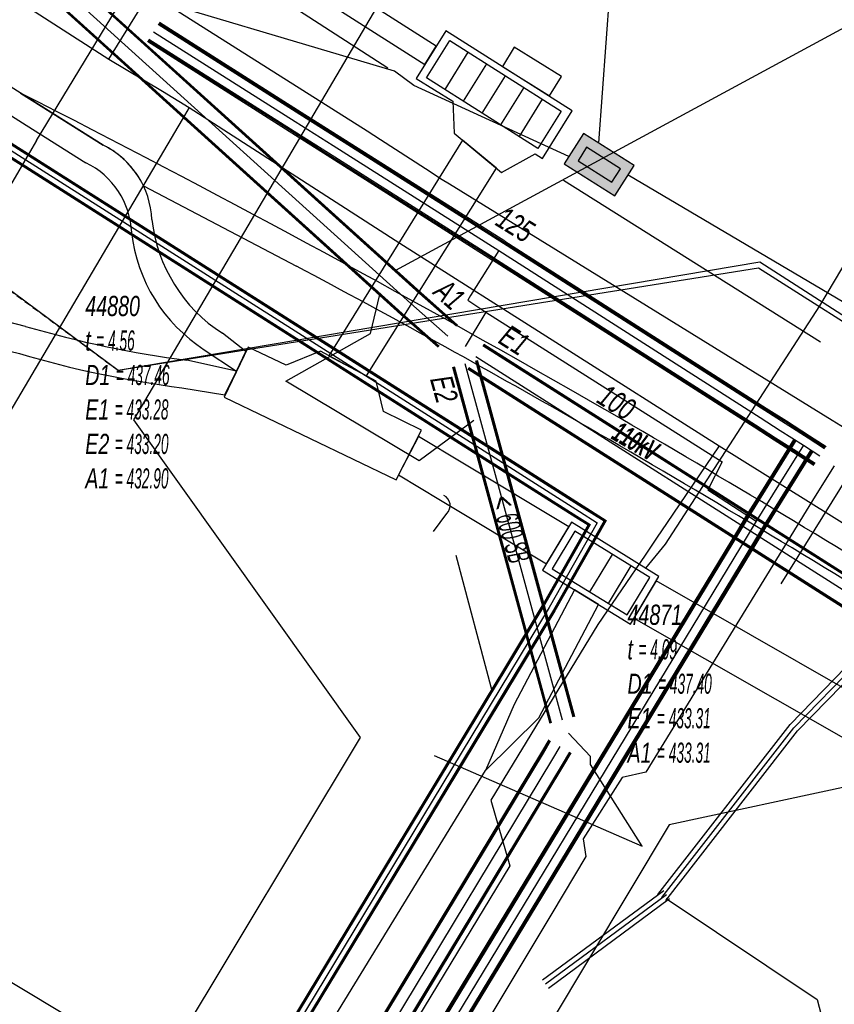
# Model space of a CAD drawing. Header units: metres. Extents: x 2695563 to 2696938, y 1260544 to 1262032.
# Tile 170 of 256: x 2696190 to 2696211, y 1261677 to 1261702. Entities that reach past the tile are written whole.
import ezdxf

# ---------------------------------------------------------------- set-up
doc = ezdxf.new("R2010")
doc.units = ezdxf.units.M
doc.linetypes.add('AUSGEZOGEN', pattern=[0])
doc.linetypes.add('STRICHLINIE2_S3', pattern=[0.25, 0.15, -0.1])
for name, color, linetype in [('AW_LK_ Haltung Text', 7, 'AUSGEZOGEN'), ('AW_LK_Ein-Auslauftext', 24, 'AUSGEZOGEN'), ('AW_LK_Haltung', 24, 'AUSGEZOGEN'), ('AW_LK_Normschacht Text', 24, 'AUSGEZOGEN'), ('EW_LK_Bauwerk_FL_Linie_Punkt', 1, 'AUSGEZOGEN'), ('EW_LK_Trasseabs', 1, 'AUSGEZOGEN'), ('EW_LK_Trasseabs_Text', 1, 'AUSGEZOGEN'), ('EW_LK_Trasserand', 1, 'AUSGEZOGEN'), ('FM_LK_SW_BAUWERK', 94, 'AUSGEZOGEN'), ('FM_LK_SW_TRASSEKANTE', 94, 'AUSGEZOGEN'), ('GA_LK_Leitung', 32, 'AUSGEZOGEN'), ('TV_LK_LEITUNG', 92, 'AUSGEZOGEN'), ('WA_LK_Leitung', 171, 'AUSGEZOGEN'), ('WA_LK_Leitung_Text', 171, 'AUSGEZOGEN')]:
    doc.layers.add(name, color=color, linetype=linetype)
doc.styles.add('ARIAL', font='arial.ttf')
doc.styles.add('ARIALNARROW', font='ARIALN.TTF')
pattern_1 = [(0, (2703955, 1269100), (4050, 4050), [4050, -4050]), (90, (2703955, 1269100), (-4050, 4050), [4050, -4050])]
pattern_2 = [(0, (2708005, 1273150), (6075, 6075), [6075, -6075]), (90, (2708005, 1273150), (-6075, 6075), [6075, -6075])]

# ---------------------------------------------------------------- blocks, each defined once
blk = doc.blocks.new('COMPLEXOBJECT_1634')
at = {"layer": 'EW_LK_Trasserand', "color": 1, "linetype": 'AUSGEZOGEN', "transparency": 33554687}
for p, q in [((6189.411, 11700.148), (6191.479, 11698.844)), ((6192.486, 11697.827), (6196.31, 11695.819))]:
    blk.add_line(p, q, dxfattribs=at)
for centre, radius, start, end in [((6043.574, 11413.388), 321.714, 60.16703, 63.04356), ((6190.521, 11696.888), 2.178, 25.5358, 63.8981), ((6079.513, 11476.092), 248.84, 60.16337, 62.00685), ((6034.729, 11400.212), 337.545, 58.2756, 59.97724), ((6041.107, 11410.897), 324.503, 58.24101, 60.0082)]:
    blk.add_arc(centre, radius, start, end, dxfattribs=at)
blk = doc.blocks.new('COMPLEXOBJECT_1792')
at = {"layer": 'EW_LK_Trasserand', "color": 1, "linetype": 'AUSGEZOGEN', "transparency": 33554687}
blk.add_line((6195.051, 11693.681), (6194.461, 11694.139), dxfattribs=at)
for points in [[(6191.479, 11698.844), (6189.875, 11699.855), (6185.581, 11702.574), (6181.358, 11705.321), (6176.46, 11708.446)], [(6176.136, 11707.94), (6181.034, 11704.817), (6185.257, 11702.07), (6189.555, 11699.347), (6191.048, 11698.406)], [(6194.009, 11693.729), (6194.815, 11693.192), (6195.051, 11693.681)]]:
    blk.add_lwpolyline(points, dxfattribs=at)
for centre, radius, start, end in [((6190.519, 11696.886), 2.181, 2.5333, 63.89), ((6190.152, 11696.571), 2.042, 2.4727, 63.9638), ((6196.573, 11697.417), 3.899, 186.4008, 237.2069), ((6196.182, 11697.105), 4.015, 186.3772, 237.232)]:
    blk.add_arc(centre, radius, start, end, dxfattribs=at)
blk = doc.blocks.new('COMPLEXOBJECT_1793')
at = {"layer": 'EW_LK_Trasserand', "color": 1, "linetype": 'AUSGEZOGEN', "transparency": 33554687}
blk.add_line((6194.815, 11693.192), (6193.575, 11693.465), dxfattribs=at)
for points in [[(6189.541, 11694.312), (6188.785, 11694.5), (6188.617, 11693.82), (6189.384, 11693.63)], [(6193.446, 11692.777), (6194.523, 11692.598), (6194.815, 11693.192)]]:
    blk.add_lwpolyline(points, dxfattribs=at)
for centre, radius, start, end in [((6196.983, 11719.728), 26.483, 253.6787, 262.6056), ((6196.85, 11719.087), 26.529, 253.6538, 262.6272)]:
    blk.add_arc(centre, radius, start, end, dxfattribs=at)
blk = doc.blocks.new('COMPLEXOBJECT_2527')
at = {"layer": 'EW_LK_Trasseabs', "color": 1, "linetype": 'STRICHLINIE2_S3', "transparency": 33554687}
blk.add_lwpolyline([(6191.855, 11693.205), (6145.745, 11727.283), (6123.305, 11743.751)], dxfattribs=at)
blk = doc.blocks.new('COMPLEXOBJECT_2599')
at = {"layer": 'EW_LK_Trasseabs', "color": 1, "linetype": 'AUSGEZOGEN', "transparency": 33554687}
blk.add_line((6199.737, 11689.182), (6200.071, 11689.633), dxfattribs=at)
blk.add_arc((6199.876, 11689.833), 0.28, 314.2973, 63.3863, dxfattribs=at)

msp = doc.modelspace()

# ---------------------------------------------------------------- hatches: boundary and pattern name
at = {"layer": 'EW_LK_Bauwerk_FL_Linie_Punkt', "lineweight": 18, "transparency": 33554687}
h = msp.add_hatch(dxfattribs=at)
h.set_pattern_fill('MUSTER', color=1, scale=4050, style=0, pattern_type=2)
h.set_pattern_definition(pattern_1)
h.paths.add_polyline_path([(2696201.018, 1261701.516), (2696200.274, 1261700.321), (2696201.194, 1261699.755), (2696201.223, 1261698.957), (2696202.413, 1261697.974), (2696203.248, 1261698.442), (2696203.434, 1261698.322), (2696204.175, 1261699.512)], flags=0)
h = msp.add_hatch(dxfattribs=at)
h.set_pattern_fill('MUSTER', color=1, scale=2025, style=0, pattern_type=2)
h.set_pattern_definition([(0, (2699905, 1265050), (2025, 2025), [2025, -2025]), (90, (2699905, 1265050), (-2025, 2025), [2025, -2025])])
h.paths.add_polyline_path([(2696202.731, 1261701.104), (2696202.433, 1261700.623), (2696203.614, 1261699.892), (2696203.912, 1261700.374)], flags=0)
h = msp.add_hatch(dxfattribs=at)
h.set_pattern_fill('MUSTER', color=1, scale=4050, style=0, pattern_type=2)
h.set_pattern_definition(pattern_1)
h.paths.add_polyline_path([(2696195.472, 1261692.353), (2696199.773, 1261690.283), (2696200.41, 1261691.523), (2696199.463, 1261691.993), (2696199.274, 1261692.754), (2696197.882, 1261693.505), (2696197.029, 1261693.148), (2696196.075, 1261693.601)], flags=0)
h = msp.add_hatch(dxfattribs=at)
h.set_pattern_fill('MUSTER', color=1, scale=4050, style=0, pattern_type=2)
h.set_pattern_definition(pattern_1)
h.paths.add_polyline_path([(2696204.164, 1261689.227), (2696203.438, 1261688.026), (2696205.634, 1261686.676), (2696206.345, 1261687.867)], flags=0)
at = {"layer": 'EW_LK_Trasserand', "lineweight": 18, "transparency": 33554687}
h = msp.add_hatch(dxfattribs=at)
h.set_pattern_fill('MUSTER', color=1, scale=6075, style=0, pattern_type=2)
h.set_pattern_definition(pattern_2)
h.paths.add_polyline_path([(2696196.021, 1261693.491), (2696195.431, 1261693.949), (2696195.338, 1261694.011), (2696195.247, 1261694.075), (2696195.158, 1261694.142), (2696195.071, 1261694.212), (2696194.985, 1261694.283), (2696194.902, 1261694.358), (2696194.821, 1261694.435), (2696194.743, 1261694.513), (2696194.666, 1261694.595), (2696194.592, 1261694.678), (2696194.52, 1261694.763), (2696194.451, 1261694.851), (2696194.384, 1261694.94), (2696194.32, 1261695.032), (2696194.259, 1261695.125), (2696194.2, 1261695.219), (2696194.144, 1261695.316), (2696194.091, 1261695.414), (2696194.04, 1261695.513), (2696193.993, 1261695.614), (2696193.948, 1261695.716), (2696193.906, 1261695.82), (2696193.868, 1261695.924), (2696193.832, 1261696.03), (2696193.799, 1261696.137), (2696193.77, 1261696.244), (2696193.743, 1261696.352), (2696193.72, 1261696.462), (2696193.699, 1261696.571), (2696193.682, 1261696.681), (2696193.668, 1261696.792), (2696193.663, 1261696.867), (2696193.656, 1261696.942), (2696193.646, 1261697.017), (2696193.634, 1261697.091), (2696193.619, 1261697.165), (2696193.602, 1261697.238), (2696193.582, 1261697.311), (2696193.559, 1261697.383), (2696193.534, 1261697.454), (2696193.507, 1261697.524), (2696193.477, 1261697.593), (2696193.445, 1261697.661), (2696193.41, 1261697.728), (2696193.373, 1261697.794), (2696193.334, 1261697.858), (2696193.293, 1261697.922), (2696193.25, 1261697.983), (2696193.204, 1261698.043), (2696193.156, 1261698.102), (2696193.107, 1261698.158), (2696193.055, 1261698.213), (2696193.002, 1261698.266), (2696192.947, 1261698.318), (2696192.89, 1261698.367), (2696192.831, 1261698.415), (2696192.771, 1261698.46), (2696192.71, 1261698.503), (2696192.646, 1261698.544), (2696192.582, 1261698.583), (2696192.516, 1261698.62), (2696192.449, 1261698.654), (2696190.845, 1261699.665), (2696186.551, 1261702.384), (2696182.328, 1261705.131), (2696177.43, 1261708.256), (2696173.896, 1261710.525), (2696169.418, 1261713.331), (2696165.243, 1261715.998), (2696160.964, 1261718.774), (2696156.8, 1261721.547), (2696152.732, 1261724.412), (2696146.755, 1261728.831), (2696146.543, 1261729.012), (2696146.16, 1261728.551), (2696146.381, 1261728.361), (2696152.38, 1261723.926), (2696156.46, 1261721.051), (2696160.634, 1261718.272), (2696164.919, 1261715.494), (2696169.098, 1261712.823), (2696173.574, 1261710.019), (2696177.106, 1261707.75), (2696182.004, 1261704.627), (2696186.227, 1261701.88), (2696190.525, 1261699.157), (2696192.018, 1261698.216), (2696192.081, 1261698.184), (2696192.143, 1261698.15), (2696192.203, 1261698.113), (2696192.263, 1261698.075), (2696192.321, 1261698.034), (2696192.377, 1261697.992), (2696192.432, 1261697.947), (2696192.486, 1261697.901), (2696192.537, 1261697.853), (2696192.588, 1261697.803), (2696192.636, 1261697.751), (2696192.682, 1261697.698), (2696192.727, 1261697.643), (2696192.77, 1261697.587), (2696192.811, 1261697.529), (2696192.849, 1261697.47), (2696192.886, 1261697.41), (2696192.92, 1261697.348), (2696192.953, 1261697.285), (2696192.983, 1261697.221), (2696193.011, 1261697.156), (2696193.037, 1261697.09), (2696193.06, 1261697.024), (2696193.081, 1261696.956), (2696193.1, 1261696.888), (2696193.116, 1261696.819), (2696193.13, 1261696.75), (2696193.142, 1261696.68), (2696193.151, 1261696.61), (2696193.158, 1261696.54), (2696193.162, 1261696.469), (2696193.176, 1261696.355), (2696193.194, 1261696.241), (2696193.215, 1261696.128), (2696193.239, 1261696.016), (2696193.266, 1261695.904), (2696193.297, 1261695.793), (2696193.331, 1261695.684), (2696193.367, 1261695.575), (2696193.407, 1261695.467), (2696193.45, 1261695.36), (2696193.496, 1261695.255), (2696193.545, 1261695.151), (2696193.597, 1261695.048), (2696193.652, 1261694.947), (2696193.71, 1261694.848), (2696193.771, 1261694.75), (2696193.834, 1261694.654), (2696193.9, 1261694.56), (2696193.969, 1261694.468), (2696194.04, 1261694.378), (2696194.114, 1261694.29), (2696194.19, 1261694.204), (2696194.269, 1261694.121), (2696194.35, 1261694.039), (2696194.434, 1261693.96), (2696194.52, 1261693.884), (2696194.607, 1261693.809), (2696194.697, 1261693.738), (2696194.789, 1261693.669), (2696194.883, 1261693.603), (2696194.979, 1261693.539), (2696195.785, 1261693.002)], flags=0)
h = msp.add_hatch(dxfattribs=at)
h.set_pattern_fill('MUSTER', color=1, scale=6075, style=0, pattern_type=2)
h.set_pattern_definition(pattern_2)
h.paths.add_polyline_path([(2696200.492, 1261700.671), (2696200.78, 1261701.134), (2696181.565, 1261713.365), (2696181.274, 1261712.91)], flags=0)
h = msp.add_hatch(dxfattribs=at)
h.set_pattern_fill('MUSTER', color=1, scale=6075, style=0, pattern_type=2)
h.set_pattern_definition(pattern_2)
h.paths.add_polyline_path([(2696237.219, 1261672.024), (2696213.192, 1261687.134), (2696212.917, 1261687.304), (2696212.642, 1261687.474), (2696212.366, 1261687.643), (2696212.09, 1261687.812), (2696211.815, 1261687.981), (2696211.539, 1261688.15), (2696211.263, 1261688.318), (2696210.986, 1261688.486), (2696210.71, 1261688.654), (2696210.433, 1261688.821), (2696210.156, 1261688.989), (2696209.88, 1261689.156), (2696209.602, 1261689.322), (2696209.325, 1261689.489), (2696209.048, 1261689.655), (2696208.77, 1261689.821), (2696208.493, 1261689.987), (2696208.215, 1261690.152), (2696207.937, 1261690.317), (2696207.658, 1261690.482), (2696207.38, 1261690.647), (2696207.102, 1261690.811), (2696206.823, 1261690.975), (2696206.544, 1261691.139), (2696206.265, 1261691.302), (2696205.986, 1261691.466), (2696205.707, 1261691.629), (2696205.427, 1261691.791), (2696205.148, 1261691.954), (2696204.868, 1261692.116), (2696204.588, 1261692.278), (2696204.136, 1261692.537), (2696203.683, 1261692.795), (2696203.23, 1261693.052), (2696202.777, 1261693.309), (2696202.323, 1261693.565), (2696201.869, 1261693.82), (2696201.414, 1261694.074), (2696200.959, 1261694.328), (2696200.503, 1261694.581), (2696200.047, 1261694.833), (2696199.591, 1261695.085), (2696199.134, 1261695.335), (2696198.677, 1261695.585), (2696198.22, 1261695.835), (2696197.762, 1261696.083), (2696197.303, 1261696.331), (2696196.845, 1261696.578), (2696196.386, 1261696.824), (2696195.926, 1261697.07), (2696195.466, 1261697.315), (2696195.006, 1261697.559), (2696194.545, 1261697.802), (2696194.084, 1261698.044), (2696193.622, 1261698.286), (2696193.161, 1261698.527), (2696192.698, 1261698.768), (2696192.236, 1261699.007), (2696191.773, 1261699.246), (2696191.309, 1261699.484), (2696190.845, 1261699.721), (2696190.381, 1261699.958), (2696192.449, 1261698.654), (2696192.491, 1261698.633), (2696192.533, 1261698.611), (2696192.574, 1261698.588), (2696192.614, 1261698.564), (2696192.654, 1261698.539), (2696192.694, 1261698.514), (2696192.733, 1261698.487), (2696192.771, 1261698.46), (2696192.809, 1261698.432), (2696192.846, 1261698.403), (2696192.882, 1261698.374), (2696192.918, 1261698.343), (2696192.953, 1261698.312), (2696192.988, 1261698.28), (2696193.022, 1261698.247), (2696193.055, 1261698.214), (2696193.087, 1261698.18), (2696193.119, 1261698.145), (2696193.15, 1261698.109), (2696193.18, 1261698.073), (2696193.209, 1261698.036), (2696193.238, 1261697.999), (2696193.265, 1261697.961), (2696193.292, 1261697.922), (2696193.318, 1261697.883), (2696193.343, 1261697.843), (2696193.368, 1261697.803), (2696193.391, 1261697.762), (2696193.414, 1261697.721), (2696193.435, 1261697.679), (2696193.456, 1261697.637), (2696197.28, 1261695.629), (2696197.508, 1261695.508), (2696197.736, 1261695.386), (2696197.964, 1261695.264), (2696198.191, 1261695.142), (2696198.419, 1261695.02), (2696198.646, 1261694.897), (2696198.873, 1261694.775), (2696199.1, 1261694.652), (2696199.327, 1261694.528), (2696199.554, 1261694.405), (2696199.781, 1261694.281), (2696200.008, 1261694.157), (2696200.234, 1261694.033), (2696200.46, 1261693.909), (2696200.687, 1261693.784), (2696200.913, 1261693.659), (2696201.139, 1261693.534), (2696201.364, 1261693.409), (2696201.59, 1261693.283), (2696201.816, 1261693.157), (2696202.041, 1261693.031), (2696202.266, 1261692.905), (2696202.491, 1261692.779), (2696202.716, 1261692.652), (2696202.941, 1261692.525), (2696203.166, 1261692.398), (2696203.391, 1261692.27), (2696203.615, 1261692.142), (2696203.84, 1261692.015), (2696204.064, 1261691.886), (2696204.288, 1261691.758), (2696204.568, 1261691.596), (2696204.847, 1261691.435), (2696205.126, 1261691.273), (2696205.405, 1261691.11), (2696205.684, 1261690.948), (2696205.963, 1261690.785), (2696206.241, 1261690.621), (2696206.52, 1261690.458), (2696206.798, 1261690.294), (2696207.076, 1261690.13), (2696207.354, 1261689.966), (2696207.632, 1261689.801), (2696207.91, 1261689.636), (2696208.187, 1261689.471), (2696208.464, 1261689.306), (2696208.741, 1261689.14), (2696209.018, 1261688.974), (2696209.295, 1261688.808), (2696209.572, 1261688.642), (2696209.848, 1261688.475), (2696210.124, 1261688.308), (2696210.401, 1261688.14), (2696210.676, 1261687.973), (2696210.952, 1261687.805), (2696211.228, 1261687.637), (2696211.503, 1261687.468), (2696211.779, 1261687.3), (2696212.054, 1261687.131), (2696212.329, 1261686.961), (2696212.603, 1261686.792), (2696212.878, 1261686.622), (2696236.9, 1261671.516)], flags=0)
h = msp.add_hatch(dxfattribs=at)
h.set_pattern_fill('MUSTER', color=1, scale=6075, style=0, pattern_type=2)
h.set_pattern_definition(pattern_2)
h.paths.add_polyline_path([(2696199.037, 1261692.881), (2696202.282, 1261698.084), (2696201.438, 1261698.78), (2696198.094, 1261693.386)], flags=0)
h = msp.add_hatch(dxfattribs=at)
h.set_pattern_fill('MUSTER', color=1, scale=6075, style=0, pattern_type=2)
h.set_pattern_definition(pattern_2)
h.paths.add_polyline_path([(2696195.785, 1261693.002), (2696194.545, 1261693.275), (2696194.413, 1261693.292), (2696194.281, 1261693.311), (2696194.149, 1261693.329), (2696194.018, 1261693.349), (2696193.886, 1261693.369), (2696193.755, 1261693.39), (2696193.623, 1261693.411), (2696193.492, 1261693.433), (2696193.361, 1261693.456), (2696193.23, 1261693.479), (2696193.099, 1261693.503), (2696192.968, 1261693.528), (2696192.838, 1261693.554), (2696192.707, 1261693.58), (2696192.577, 1261693.606), (2696192.446, 1261693.634), (2696192.316, 1261693.662), (2696192.186, 1261693.69), (2696192.056, 1261693.72), (2696191.927, 1261693.75), (2696191.797, 1261693.78), (2696191.668, 1261693.811), (2696191.539, 1261693.843), (2696191.41, 1261693.876), (2696191.281, 1261693.909), (2696191.152, 1261693.943), (2696191.023, 1261693.978), (2696190.895, 1261694.013), (2696190.767, 1261694.048), (2696190.639, 1261694.085), (2696190.511, 1261694.122), (2696189.755, 1261694.31), (2696189.587, 1261693.63), (2696190.354, 1261693.44), (2696190.483, 1261693.403), (2696190.612, 1261693.366), (2696190.741, 1261693.33), (2696190.87, 1261693.294), (2696190.999, 1261693.26), (2696191.129, 1261693.225), (2696191.259, 1261693.192), (2696191.389, 1261693.159), (2696191.519, 1261693.127), (2696191.649, 1261693.095), (2696191.78, 1261693.065), (2696191.91, 1261693.034), (2696192.041, 1261693.005), (2696192.172, 1261692.976), (2696192.303, 1261692.948), (2696192.434, 1261692.92), (2696192.565, 1261692.893), (2696192.697, 1261692.867), (2696192.828, 1261692.842), (2696192.96, 1261692.817), (2696193.092, 1261692.792), (2696193.224, 1261692.769), (2696193.356, 1261692.746), (2696193.488, 1261692.724), (2696193.62, 1261692.702), (2696193.753, 1261692.681), (2696193.885, 1261692.661), (2696194.018, 1261692.642), (2696194.15, 1261692.623), (2696194.283, 1261692.605), (2696194.416, 1261692.587), (2696195.493, 1261692.408)], flags=0)
h = msp.add_hatch(dxfattribs=at)
h.set_pattern_fill('MUSTER', color=1, scale=6075, style=0, pattern_type=2)
h.set_pattern_definition(pattern_2)
h.paths.add_polyline_path([(2696204.091, 1261689.108), (2696201.442, 1261690.702), (2696200.331, 1261691.37), (2696199.832, 1261690.409), (2696200.887, 1261689.775), (2696203.534, 1261688.183)], flags=0)
h = msp.add_hatch(dxfattribs=at)
h.set_pattern_fill('MUSTER', color=1, scale=6075, style=0, pattern_type=2)
h.set_pattern_definition(pattern_2)
h.paths.add_polyline_path([(2696252.882, 1261658.364), (2696247.942, 1261661.493), (2696230.024, 1261672.846), (2696224.796, 1261676.158), (2696222.757, 1261677.504), (2696221.924, 1261678.053), (2696213.357, 1261683.704), (2696206.277, 1261687.753), (2696205.723, 1261686.825), (2696212.791, 1261682.784), (2696221.428, 1261677.087), (2696222.128, 1261676.625), (2696224.21, 1261675.252), (2696229.462, 1261671.924), (2696247.197, 1261660.686), (2696252.29, 1261657.459)], flags=0)
h = msp.add_hatch(dxfattribs=at)
h.set_pattern_fill('MUSTER', color=1, scale=6075, style=0, pattern_type=2)
h.set_pattern_definition(pattern_2)
h.paths.add_polyline_path([(2696204.239, 1261687.534), (2696202.724, 1261684.659), (2696202.007, 1261683.01), (2696203.344, 1261684.333), (2696204.836, 1261687.167)], flags=0)
at = {"layer": 'FM_LK_SW_BAUWERK', "transparency": 33554687}
for points in [[(2696205.246, 1261697.384), (2696205.728, 1261698.143), (2696204.462, 1261698.948), (2696203.98, 1261698.188)], [(2696205.169, 1261697.729), (2696205.383, 1261698.066), (2696204.539, 1261698.603), (2696204.325, 1261698.265)]]:
    msp.add_hatch(color=7, dxfattribs=at).paths.add_polyline_path(points)

# ---------------------------------------------------------------- linework, layer by layer
at = {"layer": 'AW_LK_Haltung', "linetype": 'AUSGEZOGEN', "transparency": 33554687}
for p, q in [((2696200.363, 1261694.942), (2696188.151, 1261705.992)), ((2696200.376, 1261694.956), (2696188.164, 1261706.006)), ((2696200.389, 1261694.971), (2696188.177, 1261706.021)), ((2696199.897, 1261694.419), (2696187.681, 1261705.473)), ((2696199.91, 1261694.434), (2696187.694, 1261705.488)), ((2696199.923, 1261694.448), (2696187.707, 1261705.502)), ((2696201.288, 1261694.127), (2696200.363, 1261694.942)), ((2696201.301, 1261694.142), (2696200.376, 1261694.956)), ((2696201.314, 1261694.156), (2696200.389, 1261694.971)), ((2696200.826, 1261693.602), (2696199.897, 1261694.419)), ((2696200.839, 1261693.616), (2696199.91, 1261694.434)), ((2696200.852, 1261693.631), (2696199.923, 1261694.448)), ((2696221.267, 1261681.352), (2696201.944, 1261693.639)), ((2696221.278, 1261681.368), (2696201.955, 1261693.655)), ((2696221.288, 1261681.385), (2696201.965, 1261693.672)), ((2696203.624, 1261684.187), (2696201.192, 1261693.099)), ((2696203.644, 1261684.192), (2696201.212, 1261693.104)), ((2696203.663, 1261684.197), (2696201.231, 1261693.109)), ((2696220.902, 1261680.778), (2696201.579, 1261693.065)), ((2696220.913, 1261680.794), (2696201.59, 1261693.081)), ((2696204.203, 1261684.345), (2696201.771, 1261693.257)), ((2696204.222, 1261684.35), (2696201.79, 1261693.262)), ((2696204.242, 1261684.355), (2696201.81, 1261693.267)), ((2696220.892, 1261680.761), (2696201.569, 1261693.048)), ((2696203.423, 1261683.469), (2696203.603, 1261683.775)), ((2696203.44, 1261683.459), (2696203.62, 1261683.765)), ((2696203.458, 1261683.448), (2696203.638, 1261683.755)), ((2696197.628, 1261673.871), (2696203.423, 1261683.469)), ((2696197.645, 1261673.86), (2696203.44, 1261683.459)), ((2696197.663, 1261673.85), (2696203.458, 1261683.448)), ((2696203.938, 1261683.162), (2696204.12, 1261683.471)), ((2696203.956, 1261683.151), (2696204.138, 1261683.461)), ((2696203.973, 1261683.141), (2696204.155, 1261683.451)), ((2696198.141, 1261673.56), (2696203.938, 1261683.162)), ((2696198.159, 1261673.55), (2696203.956, 1261683.151)), ((2696198.176, 1261673.539), (2696203.973, 1261683.141))]:
    msp.add_line(p, q, dxfattribs=at)
at = {"layer": 'AW_LK_Haltung', "color": 255, "transparency": 33554687}
for p, q in [((2696200.143, 1261694.695), (2696187.929, 1261705.747)), ((2696201.07, 1261693.879), (2696200.143, 1261694.695)), ((2696221.09, 1261681.073), (2696201.767, 1261693.36)), ((2696203.933, 1261684.271), (2696201.501, 1261693.183)), ((2696203.698, 1261683.305), (2696203.879, 1261683.613)), ((2696197.902, 1261673.705), (2696203.698, 1261683.305))]:
    msp.add_line(p, q, dxfattribs=at)
at = {"layer": 'AW_LK_Haltung', "color": 24, "linetype": 'AUSGEZOGEN', "transparency": 33554687}
for p, q in [((2696214.549, 1261703.529), (2696199.758, 1261695.523)), ((2696200.353, 1261690.757), (2696197.018, 1261692.748)), ((2696201.72, 1261691.768), (2696200.353, 1261690.757)), ((2696200.727, 1261683.388), (2696205.928, 1261681.116)), ((2696189.603, 1261678.048), (2696194.358, 1261675.186))]:
    msp.add_line(p, q, dxfattribs=at)
for points in [[(2696197.018, 1261692.748), (2696199.137, 1261693.946), (2696199.366, 1261694.92)], [(2696205.928, 1261681.116), (2696204.633, 1261683.162), (2696204.633, 1261683.362), (2696204.087, 1261683.949)]]:
    msp.add_lwpolyline(points, dxfattribs=at)
at = {"layer": 'EW_LK_Bauwerk_FL_Linie_Punkt', "color": 1, "linetype": 'AUSGEZOGEN', "transparency": 33554687}
for p, q in [((2696200.999, 1261700.048), (2696201.58, 1261700.982)), ((2696201.464, 1261699.753), (2696202.045, 1261700.687)), ((2696201.928, 1261699.458), (2696202.509, 1261700.392)), ((2696202.392, 1261699.163), (2696202.974, 1261700.097)), ((2696202.857, 1261698.869), (2696203.438, 1261699.803)), ((2696204.147, 1261687.766), (2696204.716, 1261688.707)), ((2696204.616, 1261687.478), (2696205.185, 1261688.419)), ((2696205.084, 1261687.19), (2696205.654, 1261688.131))]:
    msp.add_line(p, q, dxfattribs=at)
for points in [[(2696201.018, 1261701.516), (2696200.274, 1261700.321), (2696201.194, 1261699.755), (2696201.223, 1261698.957), (2696202.413, 1261697.974), (2696203.248, 1261698.442), (2696203.434, 1261698.322), (2696204.175, 1261699.512), (2696201.018, 1261701.516)], [(2696201.116, 1261701.276), (2696203.902, 1261699.508), (2696203.321, 1261698.574), (2696200.535, 1261700.342), (2696201.116, 1261701.276)], [(2696202.731, 1261701.104), (2696202.433, 1261700.623), (2696203.614, 1261699.892), (2696203.912, 1261700.374), (2696202.731, 1261701.104)], [(2696195.472, 1261692.353), (2696199.773, 1261690.283), (2696200.41, 1261691.523), (2696199.463, 1261691.993), (2696199.274, 1261692.754), (2696197.882, 1261693.505), (2696197.029, 1261693.148), (2696196.075, 1261693.601), (2696195.472, 1261692.353)], [(2696204.164, 1261689.227), (2696203.438, 1261688.026), (2696205.634, 1261686.676), (2696206.345, 1261687.867), (2696204.164, 1261689.227)], [(2696203.679, 1261688.054), (2696205.553, 1261686.902), (2696206.122, 1261687.843), (2696204.248, 1261688.995), (2696203.679, 1261688.054)]]:
    msp.add_lwpolyline(points, close=True, dxfattribs=at)
at = {"layer": 'EW_LK_Trasseabs', "color": 1, "linetype": 'AUSGEZOGEN', "transparency": 33554687}
for p, q in [((2696209.4, 1261687.683), (2696217.912, 1261701.369)), ((2696210.384, 1261693.724), (2696203.961, 1261697.773)), ((2696208.873, 1261695.727), (2696192.825, 1261693.015)), ((2696202.185, 1261684.971), (2696201.278, 1261688.393)), ((2696191.256, 1261665.448), (2696202.007, 1261683.01))]:
    msp.add_line(p, q, dxfattribs=at)
for points in [[(2696199.567, 1261700.583), (2696169.65, 1261719.902), (2696169.637, 1261720.391)], [(2696206.022, 1261688.069), (2696206.514, 1261688.674), (2696210.367, 1261694.633), (2696215.348, 1261703.016)], [(2696325.279, 1261621.891), (2696281.378, 1261649.811), (2696253.298, 1261667.29), (2696234.972, 1261678.961), (2696208.873, 1261695.727)]]:
    msp.add_lwpolyline(points, dxfattribs=at)
at = {"layer": 'EW_LK_Trasserand', "color": 1, "linetype": 'AUSGEZOGEN', "transparency": 33554687}
for points in [[(2696200.492, 1261700.671), (2696200.78, 1261701.134), (2696181.565, 1261713.365), (2696181.274, 1261712.91), (2696200.492, 1261700.671)], [(2696199.037, 1261692.881), (2696202.282, 1261698.084), (2696201.438, 1261698.78), (2696198.094, 1261693.386), (2696199.037, 1261692.881)], [(2696204.091, 1261689.108), (2696201.442, 1261690.702), (2696200.331, 1261691.37), (2696199.832, 1261690.409), (2696200.887, 1261689.775), (2696203.534, 1261688.183), (2696204.091, 1261689.108)], [(2696252.882, 1261658.364), (2696247.942, 1261661.493), (2696230.024, 1261672.846), (2696224.796, 1261676.158), (2696222.757, 1261677.504), (2696221.924, 1261678.053), (2696213.357, 1261683.704), (2696206.277, 1261687.753), (2696205.723, 1261686.825), (2696212.791, 1261682.784), (2696221.428, 1261677.087), (2696222.128, 1261676.625), (2696224.21, 1261675.252), (2696229.462, 1261671.924), (2696247.197, 1261660.686), (2696252.29, 1261657.459), (2696252.882, 1261658.364)], [(2696204.239, 1261687.534), (2696202.724, 1261684.659), (2696202.007, 1261683.01), (2696203.344, 1261684.333), (2696204.836, 1261687.167), (2696204.239, 1261687.534)]]:
    msp.add_lwpolyline(points, close=True, dxfattribs=at)
at = {"layer": 'FM_LK_SW_BAUWERK', "color": 94, "transparency": 33554687}
for points in [[(2696205.246, 1261697.384), (2696205.728, 1261698.143), (2696204.462, 1261698.948), (2696203.98, 1261698.188), (2696205.246, 1261697.384)], [(2696205.169, 1261697.729), (2696205.383, 1261698.066), (2696204.539, 1261698.603), (2696204.325, 1261698.265), (2696205.169, 1261697.729)]]:
    msp.add_lwpolyline(points, close=True, dxfattribs=at)
at = {"layer": 'FM_LK_SW_TRASSEKANTE', "color": 94, "linetype": 'AUSGEZOGEN', "transparency": 33554687}
msp.add_line((2696213.682, 1261693.119), (2696205.576, 1261697.904), dxfattribs=at)
at = {"layer": 'FM_LK_SW_TRASSEKANTE', "linetype": 'AUSGEZOGEN', "transparency": 33554687}
for p, q in [((2696209.628, 1261684.164), (2696215.852, 1261690.574)), ((2696209.816, 1261684), (2696216.032, 1261690.4)), ((2696206.321, 1261679.912), (2696209.628, 1261684.164)), ((2696206.519, 1261679.758), (2696209.816, 1261684)), ((2696206.466, 1261680.001), (2696203.437, 1261677.763)), ((2696206.614, 1261679.799), (2696203.585, 1261677.561))]:
    msp.add_line(p, q, dxfattribs=at)
at = {"layer": 'FM_LK_SW_TRASSEKANTE', "color": 255, "transparency": 33554687}
for p, q in [((2696209.722, 1261684.082), (2696215.942, 1261690.487)), ((2696206.42, 1261679.835), (2696209.722, 1261684.082)), ((2696206.54, 1261679.9), (2696203.511, 1261677.662))]:
    msp.add_line(p, q, dxfattribs=at)
at = {"layer": 'FM_LK_SW_TRASSEKANTE', "color": 94, "linetype": 'AUSGEZOGEN', "transparency": 33554687}
for points in [[(2696215.826, 1261691.142), (2696208.835, 1261695.582), (2696192.825, 1261693.016), (2696167.569, 1261711.79), (2696125.97, 1261742.317), (2696122.894, 1261744.574), (2696075.228, 1261773.727), (2696050.382, 1261792.543), (2696040.133, 1261799.81), (2696018.524, 1261815.133), (2696011.051, 1261819.32)], [(2696216.472, 1261720.99), (2696214.453, 1261718.579), (2696207.248, 1261707.283), (2696205.108, 1261702.477), (2696204.837, 1261698.71)], [(2696204.094, 1261698.368), (2696200.214, 1261700.146), (2696199.733, 1261700.506), (2696192.323, 1261702.718), (2696170.296, 1261698.595)], [(2696206.53, 1261679.81), (2696210.307, 1261677.282), (2696212.36, 1261669.371)]]:
    msp.add_lwpolyline(points, dxfattribs=at)
at = {"layer": 'GA_LK_Leitung', "color": 255, "linetype": 'AUSGEZOGEN', "transparency": 33554687}
for p, q in [((2696179.269, 1261705.424), (2696202.067, 1261690.946)), ((2696202.067, 1261690.946), (2696204.361, 1261689.489)), ((2696204.361, 1261689.489), (2696204.8, 1261689.21)), ((2696204.8, 1261689.21), (2696203.6, 1261687.09)), ((2696203.6, 1261687.09), (2696202.632, 1261685.487)), ((2696202.632, 1261685.487), (2696158.847, 1261613.014))]:
    msp.add_line(p, q, dxfattribs=at)
at = {"layer": 'GA_LK_Leitung', "linetype": 'AUSGEZOGEN', "transparency": 33554687}
for p, q in [((2696179.339, 1261705.535), (2696202.137, 1261691.057)), ((2696179.349, 1261705.551), (2696202.147, 1261691.073)), ((2696179.359, 1261705.566), (2696202.157, 1261691.088)), ((2696179.179, 1261705.282), (2696201.977, 1261690.804)), ((2696179.189, 1261705.297), (2696201.987, 1261690.819)), ((2696179.199, 1261705.313), (2696201.997, 1261690.835)), ((2696202.157, 1261691.088), (2696204.451, 1261689.631)), ((2696201.997, 1261690.835), (2696204.291, 1261689.378)), ((2696202.137, 1261691.057), (2696204.431, 1261689.6)), ((2696202.147, 1261691.073), (2696204.441, 1261689.616)), ((2696201.977, 1261690.804), (2696204.271, 1261689.347)), ((2696201.987, 1261690.819), (2696204.281, 1261689.362)), ((2696204.441, 1261689.616), (2696205.001, 1261689.26)), ((2696204.451, 1261689.631), (2696205.026, 1261689.266)), ((2696204.281, 1261689.362), (2696204.599, 1261689.16)), ((2696204.291, 1261689.378), (2696204.624, 1261689.166)), ((2696204.431, 1261689.6), (2696204.976, 1261689.254)), ((2696204.574, 1261689.154), (2696203.453, 1261687.173)), ((2696204.599, 1261689.16), (2696203.469, 1261687.164)), ((2696204.624, 1261689.166), (2696203.486, 1261687.155)), ((2696204.976, 1261689.254), (2696203.714, 1261687.025)), ((2696205.001, 1261689.26), (2696203.731, 1261687.016)), ((2696205.026, 1261689.266), (2696203.747, 1261687.007)), ((2696204.271, 1261689.347), (2696204.574, 1261689.154)), ((2696203.456, 1261687.177), (2696202.488, 1261685.574)), ((2696203.472, 1261687.168), (2696202.504, 1261685.565)), ((2696203.488, 1261687.158), (2696202.52, 1261685.555)), ((2696203.712, 1261687.022), (2696202.744, 1261685.419)), ((2696203.728, 1261687.012), (2696202.76, 1261685.409)), ((2696203.744, 1261687.003), (2696202.776, 1261685.4)), ((2696202.488, 1261685.574), (2696158.703, 1261613.101)), ((2696202.504, 1261685.565), (2696158.719, 1261613.092)), ((2696202.52, 1261685.555), (2696158.735, 1261613.082)), ((2696202.744, 1261685.419), (2696158.959, 1261612.946)), ((2696202.76, 1261685.409), (2696158.975, 1261612.936)), ((2696202.776, 1261685.4), (2696158.991, 1261612.927))]:
    msp.add_line(p, q, dxfattribs=at)
at = {"layer": 'GA_LK_Leitung', "color": 32, "linetype": 'AUSGEZOGEN', "transparency": 33554687}
msp.add_line((2696199.87, 1261696.2), (2696207.85, 1261691.13), dxfattribs=at)
for points in [[(2696180.26, 1261708.77), (2696181.228, 1261708.108), (2696192.592, 1261700.805), (2696193.929, 1261700.003), (2696194.6, 1261699.6), (2696199.87, 1261696.2)], [(2696192.592, 1261700.805), (2696195.258, 1261705.125), (2696195.342, 1261705.646), (2696195.449, 1261705.815), (2696195.519, 1261705.925)], [(2696194.6, 1261699.6), (2696194.423, 1261699.3), (2696184.842, 1261683.042)], [(2696207.85, 1261691.13), (2696206.535, 1261689.19), (2696206.303, 1261688.848), (2696206, 1261688.4), (2696204.82, 1261686.66)], [(2696207.85, 1261691.13), (2696226.37, 1261679.591), (2696226.65, 1261679.416), (2696227.365, 1261678.963), (2696233.195, 1261675.262), (2696239.836, 1261671.047), (2696255.213, 1261661.301)], [(2696204.82, 1261686.66), (2696202.14, 1261682.27), (2696202.62, 1261680.63), (2696178.361, 1261640.607), (2696162.93, 1261615.02), (2696163.17, 1261614.14), (2696162.68, 1261613.34), (2696161.884, 1261613.218), (2696161.552, 1261612.741), (2696161.432, 1261612.568)]]:
    msp.add_lwpolyline(points, dxfattribs=at)
at = {"layer": 'TV_LK_LEITUNG', "color": 92, "linetype": 'AUSGEZOGEN', "transparency": 33554687}
for points in [[(2696211.926, 1261719.508), (2696205.857, 1261710.701), (2696199.476, 1261702.434), (2696193.209, 1261691.781), (2696198.874, 1261683.841), (2696194.201, 1261676.051)], [(2696219.156, 1261677.482), (2696211.179, 1261682.634), (2696206.599, 1261681.655), (2696200.627, 1261671.671)]]:
    msp.add_lwpolyline(points, dxfattribs=at)
at = {"layer": 'WA_LK_Leitung', "linetype": 'AUSGEZOGEN', "transparency": 33554687}
for p, q in [((2696193.825, 1261701.679), (2696197.368, 1261699.432)), ((2696193.842, 1261701.705), (2696197.385, 1261699.458)), ((2696193.859, 1261701.732), (2696197.402, 1261699.485)), ((2696193.557, 1261701.256), (2696197.1, 1261699.009)), ((2696193.574, 1261701.283), (2696197.117, 1261699.036)), ((2696193.591, 1261701.309), (2696197.134, 1261699.062)), ((2696197.385, 1261699.458), (2696198.334, 1261698.856)), ((2696197.402, 1261699.485), (2696198.351, 1261698.883)), ((2696197.368, 1261699.432), (2696198.317, 1261698.83)), ((2696197.1, 1261699.009), (2696198.049, 1261698.407)), ((2696197.117, 1261699.036), (2696198.066, 1261698.434)), ((2696197.134, 1261699.062), (2696198.083, 1261698.46)), ((2696198.317, 1261698.83), (2696202.457, 1261696.205)), ((2696198.334, 1261698.856), (2696202.474, 1261696.231)), ((2696198.351, 1261698.883), (2696202.491, 1261696.258)), ((2696198.049, 1261698.407), (2696202.189, 1261695.782)), ((2696198.066, 1261698.434), (2696202.206, 1261695.809)), ((2696198.083, 1261698.46), (2696202.223, 1261695.835)), ((2696202.491, 1261696.257), (2696209.029, 1261692.079)), ((2696202.458, 1261696.204), (2696208.996, 1261692.026)), ((2696202.475, 1261696.231), (2696209.013, 1261692.053)), ((2696202.189, 1261695.783), (2696208.727, 1261691.605)), ((2696202.205, 1261695.809), (2696208.743, 1261691.631)), ((2696202.222, 1261695.836), (2696208.76, 1261691.658)), ((2696209.029, 1261692.079), (2696209.534, 1261691.757)), ((2696208.996, 1261692.026), (2696209.5, 1261691.704)), ((2696209.013, 1261692.053), (2696209.517, 1261691.731)), ((2696208.727, 1261691.605), (2696209.23, 1261691.283)), ((2696208.743, 1261691.631), (2696209.247, 1261691.309)), ((2696208.76, 1261691.658), (2696209.264, 1261691.336)), ((2696209.5, 1261691.704), (2696210.078, 1261691.334)), ((2696209.517, 1261691.731), (2696210.095, 1261691.361)), ((2696209.534, 1261691.757), (2696210.112, 1261691.387)), ((2696209.264, 1261691.336), (2696209.842, 1261690.966)), ((2696210.08, 1261691.333), (2696210.491, 1261691.064)), ((2696210.097, 1261691.359), (2696210.508, 1261691.09)), ((2696210.114, 1261691.385), (2696210.525, 1261691.116)), ((2696209.721, 1261691.298), (2696208.952, 1261690.059)), ((2696209.748, 1261691.282), (2696208.979, 1261690.043)), ((2696209.774, 1261691.265), (2696209.005, 1261690.026)), ((2696209.23, 1261691.283), (2696209.808, 1261690.913)), ((2696209.247, 1261691.309), (2696209.825, 1261690.939)), ((2696210.146, 1261691.035), (2696209.377, 1261689.796)), ((2696210.172, 1261691.018), (2696209.403, 1261689.779)), ((2696210.199, 1261691.002), (2696209.43, 1261689.763)), ((2696209.806, 1261690.915), (2696210.217, 1261690.646)), ((2696209.823, 1261690.941), (2696210.234, 1261690.672)), ((2696209.84, 1261690.967), (2696210.251, 1261690.698)), ((2696208.952, 1261690.059), (2696208.54, 1261689.397)), ((2696208.979, 1261690.043), (2696208.567, 1261689.381)), ((2696209.005, 1261690.026), (2696208.594, 1261689.364)), ((2696209.377, 1261689.796), (2696208.966, 1261689.136)), ((2696209.403, 1261689.779), (2696208.993, 1261689.119)), ((2696209.43, 1261689.763), (2696209.02, 1261689.103)), ((2696208.54, 1261689.397), (2696208.311, 1261689.019)), ((2696208.567, 1261689.381), (2696208.338, 1261689.002)), ((2696208.594, 1261689.364), (2696208.365, 1261688.986)), ((2696208.966, 1261689.136), (2696208.739, 1261688.76)), ((2696208.993, 1261689.119), (2696208.766, 1261688.744)), ((2696208.311, 1261689.019), (2696163.182, 1261614.538)), ((2696208.338, 1261689.002), (2696163.209, 1261614.522)), ((2696208.365, 1261688.986), (2696163.236, 1261614.505)), ((2696209.02, 1261689.103), (2696208.793, 1261688.727)), ((2696208.739, 1261688.76), (2696163.61, 1261614.279)), ((2696208.766, 1261688.744), (2696163.637, 1261614.262)), ((2696208.793, 1261688.727), (2696163.664, 1261614.246))]:
    msp.add_line(p, q, dxfattribs=at)
at = {"layer": 'WA_LK_Leitung', "color": 255, "linetype": 'AUSGEZOGEN', "transparency": 33554687}
for p, q in [((2696193.708, 1261701.494), (2696197.251, 1261699.247)), ((2696197.251, 1261699.247), (2696198.2, 1261698.645)), ((2696198.2, 1261698.645), (2696202.34, 1261696.02)), ((2696202.34, 1261696.02), (2696208.878, 1261691.842)), ((2696208.878, 1261691.842), (2696209.382, 1261691.52)), ((2696209.382, 1261691.52), (2696209.96, 1261691.15)), ((2696209.96, 1261691.15), (2696209.191, 1261689.911)), ((2696209.96, 1261691.15), (2696210.371, 1261690.881)), ((2696209.191, 1261689.911), (2696208.78, 1261689.25)), ((2696208.78, 1261689.25), (2696208.552, 1261688.873)), ((2696208.552, 1261688.873), (2696163.423, 1261614.392))]:
    msp.add_line(p, q, dxfattribs=at)
at = {"layer": 'WA_LK_Leitung', "color": 7, "linetype": 'AUSGEZOGEN', "transparency": 33554687}
for points in [[(2696181.632, 1261709.917), (2696184.34, 1261708.3), (2696193.18, 1261702.73), (2696199.05, 1261699.01)], [(2696190.78, 1261698.77), (2696192.923, 1261702.306), (2696193.18, 1261702.73)], [(2696199.05, 1261699.01), (2696199.382, 1261698.796), (2696200.507, 1261698.072), (2696200.93, 1261697.8)], [(2696190.78, 1261698.77), (2696190.666, 1261698.575), (2696188.882, 1261695.519), (2696188.396, 1261694.686), (2696187.865, 1261693.777), (2696187.642, 1261693.395), (2696182.444, 1261684.492)], [(2696200.93, 1261697.8), (2696201.112, 1261697.687), (2696210.679, 1261691.774), (2696211.22, 1261691.44)], [(2696202.34, 1261696.02), (2696201.922, 1261695.347), (2696201.639, 1261694.891), (2696201.57, 1261694.78), (2696202.02, 1261694.48), (2696201.5, 1261693.62)], [(2696202.02, 1261694.48), (2696207.93, 1261690.73), (2696207.57, 1261690.03), (2696208.208, 1261689.618), (2696208.78, 1261689.25)], [(2696210.726, 1261690.635), (2696210.257, 1261689.872), (2696206.02, 1261682.97), (2696205.43, 1261682.84), (2696204.45, 1261681.3), (2696204.522, 1261680.856), (2696203.671, 1261679.437), (2696191.54, 1261659.21), (2696187.031, 1261651.775), (2696186.87, 1261651.51)]]:
    msp.add_lwpolyline(points, dxfattribs=at)

# ---------------------------------------------------------------- block references
at = {"layer": 'EW_LK_Trasseabs', "color": 1, "linetype": 'STRICHLINIE2_S3', "lineweight": -3, "transparency": 33554687}
msp.add_blockref('COMPLEXOBJECT_2527', (2690000.97, 1249999.81), dxfattribs=at)
at = {"layer": 'EW_LK_Trasseabs', "color": 1, "linetype": 'AUSGEZOGEN', "lineweight": -3, "transparency": 33554687}
msp.add_blockref('COMPLEXOBJECT_2599', (2690000.97, 1249999.81), dxfattribs=at)
at = {"layer": 'EW_LK_Trasserand', "color": 1, "linetype": 'AUSGEZOGEN', "lineweight": -3, "transparency": 33554687}
for name in ['COMPLEXOBJECT_1792', 'COMPLEXOBJECT_1634', 'COMPLEXOBJECT_1793']:
    msp.add_blockref(name, (2690000.97, 1249999.81), dxfattribs=at)

# ---------------------------------------------------------------- texts
at = {"layer": 'AW_LK_ Haltung Text', "color": 24, "transparency": 33554687, "insert": (2696202.639, 1261689.058), "char_height": 0.55705, "width": 2.45674, "attachment_point": 5, "rotation": 286.0236, "style": 'ARIAL'}
msp.add_mtext('\\A1;{\\fArial|i1|b0;\\H0.557054;\\W0.700000;\\C24;< \\W0.490000;600 SB}\\P', dxfattribs=at)
at = {"layer": 'AW_LK_Ein-Auslauftext', "color": 24, "transparency": 33554687, "char_height": 0.55705, "attachment_point": 7, "style": 'ARIAL'}
for s, insert, width, rotation in [('\\A1;{\\fArial|i1|b0;\\H0.557054;\\W0.700000;\\C24;A1}\\P', (2696200.678, 1261694.937), 0.85544, 317.8593), ('\\A1;{\\fArial|i1|b0;\\H0.557054;\\W0.700000;\\C24;E1}\\P', (2696202.301, 1261693.723), 0.85544, 327.5487), ('\\A1;{\\fArial|i1|b0;\\H0.557054;\\W0.700000;\\C24;E2}\\P', (2696200.619, 1261692.8), 0.86376, 285.6645)]:
    msp.add_mtext(s, dxfattribs=dict(at, insert=insert, width=width, rotation=rotation))
at = {"layer": 'AW_LK_Normschacht Text', "color": 24, "transparency": 33554687, "char_height": 0.50641, "attachment_point": 1, "line_spacing_factor": 1.024096, "style": 'ARIAL'}
for s, insert, width in [('\\A1;{\\fArial|i1|b0;\\H0.506413;\\W0.695318;\\C24;44880}\\P{\\fArial|i1|b0;\\H0.505000;\\W0.695318;\\C24;t \\W0.486723;= 4.56}\\P{\\fArial|i1|b0;\\H0.505000;\\W0.695318;\\C24;D1 \\W0.486723;= 437.46}\\P{\\fArial|i1|b0;\\H0.505000;\\W0.695318;\\C24;E1 \\W0.486723;= 433.28}\\P{\\fArial|i1|b0;\\H0.505000;\\W0.695318;\\C24;E2 \\W0.486723;= 433.20}\\P{\\fArial|i1|b0;\\H0.505000;\\W0.695318;\\C24;A1 \\W0.486723;= 432.90}\\P', (2696192.002, 1261694.885), 2.8414), ('\\A1;{\\fArial|i1|b0;\\H0.506413;\\W0.695182;\\C24;44871}\\P{\\fArial|i1|b0;\\H0.505000;\\W0.695182;\\C24;t \\W0.486627;= 4.09}\\P{\\fArial|i1|b0;\\H0.505000;\\W0.695182;\\C24;D1 \\W0.486627;= 437.40}\\P{\\fArial|i1|b0;\\H0.505000;\\W0.695182;\\C24;E1 \\W0.486627;= 433.31}\\P{\\fArial|i1|b0;\\H0.505000;\\W0.695182;\\C24;A1 \\W0.486627;= 433.31}\\P', (2696205.561, 1261687.161), 2.83741)]:
    msp.add_mtext(s, dxfattribs=dict(at, insert=insert, width=width))
at = {"layer": 'EW_LK_Trasseabs_Text', "color": 1, "transparency": 33554687, "insert": (2696205.763, 1261691.243), "char_height": 0.5075, "width": 1.34542, "attachment_point": 5, "rotation": 329.8608, "style": 'ARIALNARROW'}
msp.add_mtext('\\A1;{\\fArial Narrow|i1|b1;\\H0.507500;\\W0.700000;\\C1;110kV}\\P', dxfattribs=at)
at = {"layer": 'WA_LK_Leitung_Text', "color": 7, "transparency": 33554687, "char_height": 0.55426, "width": 1.10014, "attachment_point": 5, "style": 'ARIAL'}
for s, insert, rotation in [('\\A1;{\\fArial|i1|b0;\\H0.554263;\\W0.700000;\\C7;125}\\P', (2696202.753, 1261696.666), 328.2813), ('\\A1;{\\fArial|i1|b0;\\H0.554263;\\W0.700000;\\C7;100}\\P', (2696205.288, 1261692.222), 327.6045)]:
    msp.add_mtext(s, dxfattribs=dict(at, insert=insert, rotation=rotation))

doc.saveas('drawing.dxf')
